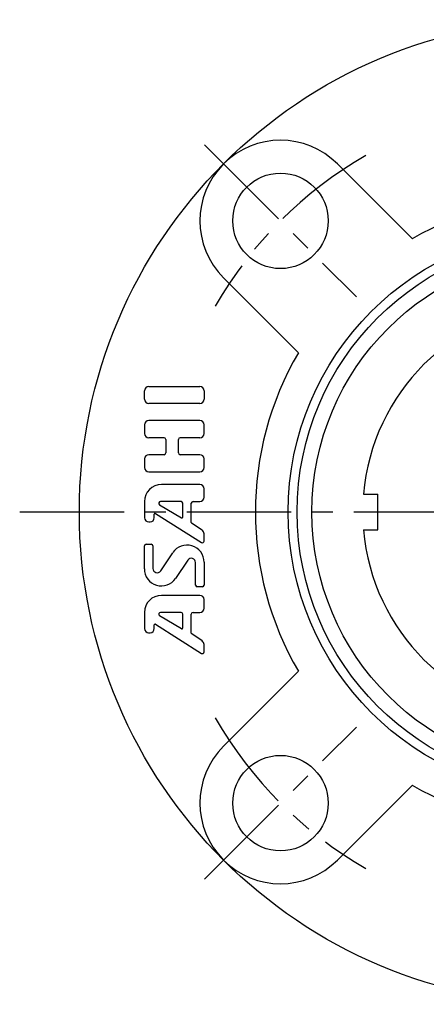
# Model space of a CAD drawing. Extents: x -93 to 207, y -93 to 207.
# Tile 1 of 11: x -93 to -24, y -83 to 82. Entities that reach past the tile are written whole.
import ezdxf

# ---------------------------------------------------------------- set-up
doc = ezdxf.new("R2010")
doc.units = 0
doc.header["$LTSCALE"] = 14
doc.linetypes.add('CENTER', pattern=[2, 1.25, -0.25, 0.25, -0.25])
doc.layers.get('0').update_dxf_attribs({"linetype": 'CONTINUOUS'})
doc.layers.add('1', color=3, linetype='CONTINUOUS')
doc.layers.add('CENTER', color=1, linetype='CENTER')

msp = doc.modelspace()

# ---------------------------------------------------------------- linework, layer by layer
for p, q in [((-39.24, 58.34), (-26.69, 45.79)), ((-58.34, 39.24), (-45.79, 26.69)), ((-34.87, 3), (-32.5, 3)), ((-32.5, -3), (-32.5, 3)), ((-34.87, -3), (-32.5, -3)), ((-58.34, -39.24), (-45.79, -26.69)), ((-39.24, -58.34), (-26.69, -45.79))]:
    msp.add_line(p, q)
for centre, radius in [((0, 0), 82.5), ((-48.79, 48.79), 8), ((0, 0), 47.5), ((0, 0), 46), ((0, 0), 43.51), ((-48.79, -48.79), 8)]:
    msp.add_circle(centre, radius)
for centre, radius, start, end in [((-48.79, 48.79), 13.5, 45, 225), ((0, 0), 53, 59.7568, 120.2432), ((0, 0), 35, 94.9171, 175.0829), ((0, 0), 53, 149.7568, 210.2432), ((0, 0), 35, 184.9171, 265.0829), ((-48.79, -48.79), 13.5, 135, 315), ((0, 0), 53, 239.7568, 300.2432)]:
    msp.add_arc(centre, radius, start, end)
at = {"layer": '1'}
for p, q in [((-71.6, 18.89), (-71.6, 20.32)), ((-70.88, 21.03), (-62.31, 21.03)), ((-61.6, 20.32), (-61.6, 18.89)), ((-62.31, 18.17), (-70.88, 18.17)), ((-62.31, 15.32), (-70.88, 15.32)), ((-71.6, 14.6), (-71.6, 13.17)), ((-61.6, 13.17), (-61.6, 14.6)), ((-70.88, 12.46), (-68.31, 12.46)), ((-68.03, 12.17), (-68.03, 9.89)), ((-65.88, 9.89), (-65.88, 12.17)), ((-65.6, 12.46), (-62.31, 12.46)), ((-71.6, 8.89), (-71.6, 7.46)), ((-68.31, 9.6), (-70.88, 9.6)), ((-62.31, 9.6), (-65.6, 9.6)), ((-61.6, 7.46), (-61.6, 8.89)), ((-70.88, 6.75), (-62.31, 6.75)), ((-62.31, 4.6), (-68.74, 4.6)), ((-61.6, 2.46), (-61.6, 3.89)), ((-71.6, 1.75), (-71.6, -0.95)), ((-65.45, 1.75), (-68.9, 1.75)), ((-63.45, 1.75), (-62.31, 1.75)), ((-69.05, 1.22), (-65.39, -0.98)), ((-65.17, -0.86), (-65.17, 1.46)), ((-63.74, -1.75), (-63.74, 1.46)), ((-69.94, -0.95), (-69.94, -0.35)), ((-69.72, -0.23), (-62.04, -5.12)), ((-70.88, -1.67), (-70.65, -1.67)), ((-61.92, -3.04), (-63.68, -1.87)), ((-61.6, -4.88), (-61.6, -3.64)), ((-71.6, -9.53), (-71.6, -5.68)), ((-71.31, -5.4), (-70.45, -5.4)), ((-70.17, -5.68), (-70.17, -9.47)), ((-68.86, -9.86), (-66.83, -6.82)), ((-64.33, -8.07), (-66.36, -11.12)), ((-63.03, -12.25), (-63.03, -8.47)), ((-61.6, -8.4), (-61.6, -12.25)), ((-61.88, -12.54), (-62.74, -12.54)), ((-62.31, -13.97), (-68.74, -13.97)), ((-61.6, -16.11), (-61.6, -14.68)), ((-71.6, -16.83), (-71.6, -19.53)), ((-69.05, -17.36), (-65.39, -19.55)), ((-65.45, -16.83), (-68.9, -16.83)), ((-65.17, -19.43), (-65.17, -17.11)), ((-63.74, -20.32), (-63.74, -17.11)), ((-63.45, -16.83), (-62.31, -16.83)), ((-69.94, -19.53), (-69.94, -18.92)), ((-69.72, -18.8), (-62.04, -23.69)), ((-70.89, -20.24), (-70.66, -20.24)), ((-61.91, -21.61), (-63.67, -20.44)), ((-61.6, -23.45), (-61.6, -22.21))]:
    msp.add_line(p, q, dxfattribs=at)
for centre, radius, start, end in [((-70.88, 20.32), 0.714, 90, 180), ((-62.31, 20.32), 0.714, 0, 90), ((-70.88, 18.89), 0.714, 180, 270), ((-62.31, 18.89), 0.714, 270, 0), ((-70.88, 14.6), 0.714, 90, 180), ((-62.31, 14.6), 0.714, 0, 90), ((-70.88, 13.17), 0.714, 180, 270), ((-68.31, 12.17), 0.286, 0, 90), ((-65.6, 12.17), 0.286, 90, 180), ((-62.31, 13.17), 0.714, 270, 0), ((-70.88, 8.89), 0.714, 90, 180), ((-68.31, 9.89), 0.286, 270, 0), ((-65.6, 9.89), 0.286, 180, 270), ((-62.31, 8.89), 0.714, 0, 90), ((-70.88, 7.46), 0.714, 180, 270), ((-62.31, 7.46), 0.714, 270, 0), ((-68.74, 1.75), 2.86, 90, 180), ((-62.31, 3.89), 0.714, 0, 90), ((-68.9, 1.46), 0.286, 90, 239.0362), ((-65.45, 1.46), 0.286, 0, 90), ((-63.45, 1.46), 0.286, 90, 180), ((-62.31, 2.46), 0.714, 270, 0), ((-70.88, -0.95), 0.714, 180, 270), ((-70.65, -0.95), 0.714, 270, 0), ((-69.8, -0.35), 0.143, 57.5288, 180), ((-65.31, -0.86), 0.143, 239.0362, 0), ((-63.6, -1.75), 0.143, 180, 236.3099), ((-62.31, -3.64), 0.714, 0, 56.3099), ((-61.88, -4.88), 0.286, 237.5288, 0), ((-71.31, -5.68), 0.286, 90, 180), ((-70.45, -5.68), 0.286, 0, 90), ((-64.45, -8.4), 2.86, 0, 146.3099), ((-63.74, -8.47), 0.714, 0, 146.3099), ((-68.74, -9.53), 2.86, 180, 326.3099), ((-69.45, -9.47), 0.714, 180, 326.3099), ((-62.74, -12.25), 0.286, 180, 270), ((-61.88, -12.25), 0.286, 270, 0), ((-68.74, -16.83), 2.86, 90, 180), ((-62.31, -14.68), 0.714, 0, 90), ((-62.31, -16.11), 0.714, 270, 0), ((-68.9, -17.11), 0.286, 90, 239.0362), ((-65.45, -17.11), 0.286, 0, 90), ((-63.45, -17.11), 0.286, 90, 180), ((-70.88, -19.53), 0.714, 180, 270), ((-70.65, -19.53), 0.714, 270, 0), ((-69.8, -18.92), 0.143, 57.5288, 180), ((-65.31, -19.43), 0.143, 239.0362, 0), ((-63.6, -20.32), 0.143, 180, 236.3099), ((-62.31, -22.21), 0.714, 0, 56.3099), ((-61.88, -23.45), 0.286, 237.5288, 0)]:
    msp.add_arc(centre, radius, start, end, dxfattribs=at)
at = {"layer": 'CENTER'}
for p, q in [((-61.52, 61.52), (-36.06, 36.06)), ((-92.5, 0), (92.5, 0)), ((-61.52, -61.52), (-36.06, -36.06))]:
    msp.add_line(p, q, dxfattribs=at)
for start, end in [(120.0106, 149.9894), (210.0106, 239.9894)]:
    msp.add_arc((0, 0), 69, start, end, dxfattribs=at)

doc.saveas('drawing.dxf')
